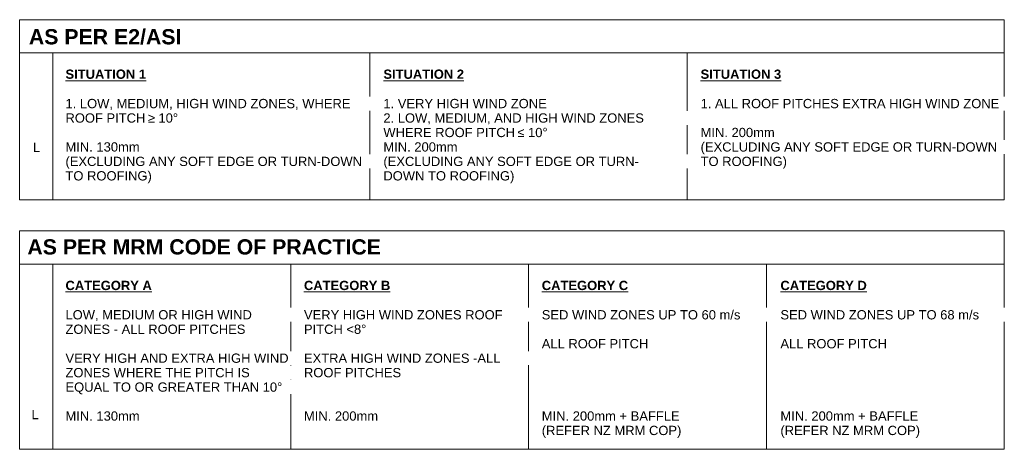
# Model space of a CAD drawing. Header units: millimetres. Extents: x 3431 to 4605, y 1985 to 2854.
# Tile 3 of 3: x 4307 to 4605, y 1985 to 2114. Entities that reach past the tile are written whole.
import ezdxf

# ---------------------------------------------------------------- set-up
doc = ezdxf.new("R2010")
doc.units = ezdxf.units.MM
doc.layers.add('A-ANNO-NOTE', color=131, linetype='Continuous', lineweight=9)
doc.styles.add('Arial_4', font='arial.ttf', dxfattribs={"height": 2.8})
doc.styles.add('Arial_B', font='arialbd.ttf', dxfattribs={"height": 4.6})
doc.styles.add('Arial_B_1', font='arialbd.ttf', dxfattribs={"height": 2.8})

# ---------------------------------------------------------------- blocks, each defined once
blk = doc.blocks.new('Legend L - Legend L-5481115-L')
at = {"layer": 'A-ANNO-NOTE'}
for p, q in [((3222.66, 2114.47), (3519.93, 2114.47)), ((3222.66, 2114.47), (3222.66, 2060.07)), ((3519.93, 2060.07), (3519.93, 2114.47)), ((3222.66, 2104.47), (3519.93, 2104.47)), ((3232.66, 2104.47), (3232.66, 2060.07)), ((3328.42, 2104.47), (3328.42, 2060.07)), ((3424.17, 2104.47), (3424.17, 2060.07)), ((3222.66, 2060.07), (3519.93, 2060.07)), ((3222.66, 2050.68), (3222.66, 1984.77)), ((3222.66, 2050.68), (3519.93, 2050.68)), ((3519.93, 2050.68), (3519.93, 1984.77)), ((3222.66, 2040.68), (3519.93, 2040.68)), ((3232.66, 2040.68), (3232.66, 1984.77)), ((3304.48, 2040.68), (3304.48, 1984.77)), ((3376.3, 2040.68), (3376.3, 1984.77)), ((3448.11, 1984.77), (3448.11, 2040.68)), ((3222.66, 1984.77), (3519.93, 1984.77))]:
    blk.add_line(p, q, dxfattribs=at)
at = {"layer": 'A-ANNO-NOTE', "attachment_point": 1, "bg_fill": 3, "box_fill_scale": 1.25, "bg_fill_color": 9, "bg_fill_true_color": 13158600, "bg_fill_transparency": 0}
for s, insert, char_height, width, style in [('\\LSITUATION 1', (3236.49, 2099.42), 2.8, 28.5401, 'Arial_B_1'), ('\\LSITUATION 2', (3332.47, 2099.42), 2.8, 28.5401, 'Arial_B_1'), ('\\LSITUATION 3', (3428.24, 2099.42), 2.8, 28.5401, 'Arial_B_1'), ('1. LOW, MEDIUM, HIGH WIND ZONES, WHERE ', (3236.49, 2090.55), 2.8, 103.8987, 'Arial_4'), ('1. VERY HIGH WIND ZONE', (3332.47, 2090.55), 2.8, 58.6835, 'Arial_4'), ('1. ALL ROOF PITCHES EXTRA HIGH WIND ZONE', (3428.24, 2090.55), 2.8, 107.4261, 'Arial_4'), ('MIN. 200mm ', (3428.24, 2081.82), 2.8, 27.7384, 'Arial_4'), ('L', (3226.69, 2077.32), 2.8, 0.8017, 'Arial_4'), ('MIN. 130mm ', (3236.49, 2077.46), 2.8, 27.7384, 'Arial_4'), ('AS PER MRM CODE OF PRACTICE', (3224.99, 2048.18), 4.6, 127.6286, 'Arial_B'), ('\\LCATEGORY A', (3236.49, 2035.64), 2.8, 30.4641, 'Arial_B_1'), ('\\LCATEGORY B', (3308.49, 2035.64), 2.8, 30.6245, 'Arial_B_1'), ('\\LCATEGORY C', (3380.29, 2035.64), 2.8, 30.7848, 'Arial_B_1'), ('\\LCATEGORY D', (3452.34, 2035.64), 2.8, 30.7848, 'Arial_B_1'), ('LOW, MEDIUM OR HIGH WIND ', (3236.49, 2026.78), 2.8, 68.3038, 'Arial_4'), ('VERY HIGH WIND ZONES ROOF ', (3308.49, 2026.78), 2.8, 71.9915, 'Arial_4'), ('SED WIND ZONES UP TO 60 m/s', (3380.29, 2026.78), 2.8, 71.8312, 'Arial_4'), ('SED WIND ZONES UP TO 68 m/s', (3452.34, 2026.78), 2.8, 71.8312, 'Arial_4'), ('ALL ROOF PITCH', (3380.29, 2018.05), 2.8, 38.3207, 'Arial_4'), ('ALL ROOF PITCH', (3452.34, 2018.05), 2.8, 38.3207, 'Arial_4'), ('VERY HIGH AND EXTRA HIGH WIND ', (3236.49, 2013.68), 2.8, 81.1308, 'Arial_4'), ('EXTRA HIGH WIND ZONES -ALL ', (3308.49, 2013.68), 2.8, 71.9915, 'Arial_4'), ('L', (3226.24, 1996.66), 2.8, 2.5654, 'Arial_4'), ('MIN. 130mm ', (3236.49, 1996.22), 2.8, 27.7384, 'Arial_4'), ('MIN. 200mm', (3308.49, 1996.22), 2.8, 26.4557, 'Arial_4'), ('MIN. 200mm + BAFFLE', (3380.29, 1996.22), 2.8, 49.2236, 'Arial_4'), ('MIN. 200mm + BAFFLE', (3452.34, 1996.22), 2.8, 49.2236, 'Arial_4')]:
    blk.add_mtext(s, dxfattribs=dict(at, insert=insert, char_height=char_height, width=width, style=style))
for s, insert, char_height, width, style in [('AS PER E2/ASI', (3225.44, 2111.62), 4.6, 54.5147, 'Arial_B'), ('ROOF PITCH ', (3236.49, 2086.19), 2.8, 30.1435, 'Arial_4'), ('≥', (3261.36, 2086.19), 2.8, 2.5654, 'Arial_4'), ('2. LOW, MEDIUM, AND HIGH WIND ZONES ', (3332.47, 2086.19), 2.8, 94.7595, 'Arial_4'), ('(EXCLUDING ANY SOFT EDGE OR TURN-DOWN ', (3428.24, 2077.46), 2.8, 108.2278, 'Arial_4'), ('(EXCLUDING ANY SOFT EDGE OR TURN-DOWN ', (3236.49, 2073.09), 2.8, 107.5865, 'Arial_4'), ('ZONES - ALL ROOF PITCHES', (3236.49, 2022.42), 2.8, 64.616, 'Arial_4'), ('PITCH <8°', (3308.49, 2022.42), 2.8, 22.4473, 'Arial_4'), ('ZONES WHERE THE PITCH IS ', (3236.49, 2009.32), 2.8, 67.6624, 'Arial_4'), ('ROOF PITCHES', (3308.49, 2009.32), 2.8, 34.9536, 'Arial_4'), ('(REFER NZ MRM COP)', (3380.29, 1991.86), 2.8, 49.865, 'Arial_4'), ('(REFER NZ MRM COP)', (3452.34, 1991.86), 2.8, 49.865, 'Arial_4')]:
    blk.add_mtext(s, dxfattribs=dict(at, insert=insert, char_height=char_height, width=width, style=style))
at = {"layer": 'A-ANNO-NOTE', "char_height": 2.8, "attachment_point": 1, "style": 'Arial_4', "bg_fill": 3, "box_fill_scale": 1.25, "bg_fill_color": 9, "bg_fill_true_color": 13158600, "bg_fill_transparency": 0}
for s, insert, width in [(' 10°', (3263.48, 2086.19), 8.3376), ('WHERE ROOF PITCH ', (3332.47, 2081.82), 49.0633), ('≤', (3372.95, 2081.82), 2.5654), ('TO ROOFING)', (3428.24, 2073.09), 31.4261), ('TO ROOFING)', (3236.49, 2068.73), 31.4261), ('EQUAL TO OR GREATER THAN 10°', (3236.49, 2004.95), 78.405)]:
    blk.add_mtext(s, dxfattribs=dict(at, insert=insert, width=width))
for s, insert, width in [(' 10°', (3375.06, 2081.82), 8.3376), ('MIN. 200mm', (3332.47, 2077.46), 26.4557)]:
    blk.add_mtext(s, dxfattribs=dict(at, insert=insert, width=width))
at = {"layer": 'A-ANNO-NOTE', "insert": (3332.47, 2073.09), "char_height": 2.8, "width": 92.0337, "attachment_point": 1, "style": 'Arial_4', "bg_fill": 3, "box_fill_scale": 1.25, "bg_fill_color": 9, "bg_fill_true_color": 13158600, "bg_fill_transparency": 0}
blk.add_mtext('(EXCLUDING ANY SOFT EDGE OR TURN-', dxfattribs=at)
at = {"layer": 'A-ANNO-NOTE', "insert": (3332.47, 2068.73), "char_height": 2.8, "width": 47.9409, "attachment_point": 1, "style": 'Arial_4', "bg_fill": 3, "box_fill_scale": 1.25, "bg_fill_color": 9, "bg_fill_true_color": 13158600, "bg_fill_transparency": 0}
blk.add_mtext('DOWN TO ROOFING)', dxfattribs=at)

msp = doc.modelspace()

# ---------------------------------------------------------------- block references
at = {"layer": 'A-ANNO-NOTE'}
msp.add_blockref('Legend L - Legend L-5481115-L', (1084.67, 0), dxfattribs=at)

doc.saveas('drawing.dxf')
